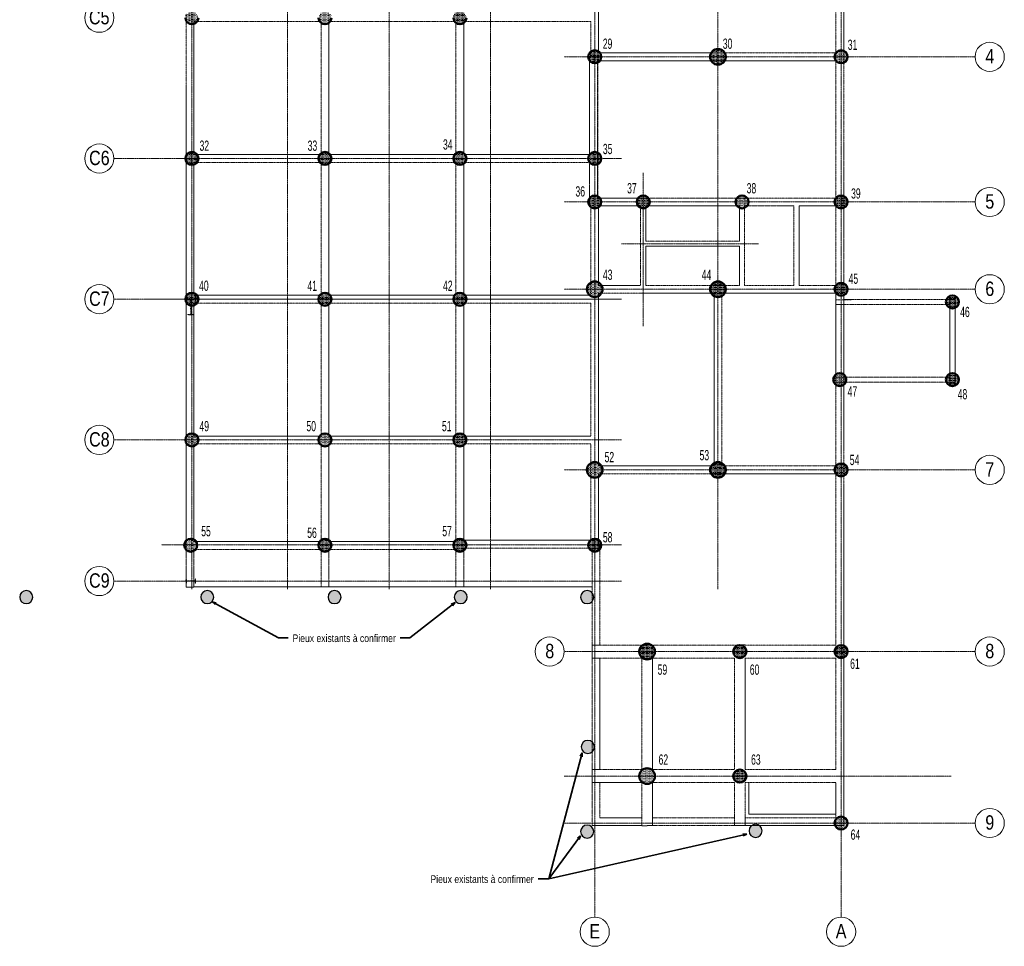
# Model space of a CAD drawing. Header units: millimetres. Extents: x 8384 to 95751, y -2190 to 79170.
# Tile 1 of 5: x 8384 to 46148, y 21719 to 57275. Entities that reach past the tile are written whole.
import ezdxf

# ---------------------------------------------------------------- set-up
doc = ezdxf.new("R2010")
doc.units = ezdxf.units.MM
doc.linetypes.add('Caché', pattern=[7.14375, 4.7625, -2.38125])
doc.linetypes.add('Ligne de quadrillage', pattern=[11, 1, -1, 8, -1])
for name, color, linetype, lineweight in [('A-ANNO-NOTE', 131, 'Continuous', 15), ('A-FLOR', 192, 'Continuous', 15), ('G-ANNO-TEXT', 231, 'Continuous', 15), ('S-BEAM', 12, 'Continuous', 15), ('S-COLS', 52, 'Continuous', 15), ('S-FNDN', 32, 'Continuous', 20), ('S-GRID', 1, 'Continuous', 15), ('S-GRID-IDEN', 1, 'Continuous', 15)]:
    doc.layers.add(name, color=color, linetype=linetype, lineweight=lineweight)
doc.styles.add('Arial', font='arial.ttf', dxfattribs={"width": 0.8, "height": 550.778443})
doc.styles.add('Arial_1', font='arial.ttf', dxfattribs={"width": 0.6, "height": 393.413174})
doc.styles.add('Arial_2', font='arial.ttf', dxfattribs={"width": 0.8, "height": 295.05988})
pattern_1 = [(0, (869.333, 232.937), (23.813, 47.625), [3.353, -44.272])]

# ---------------------------------------------------------------- blocks, each defined once
blk = doc.blocks.new('IPE-Poutrelles-Poteau - IPE360-V2-PIEUX')
at = {"layer": 'S-COLS', "linetype": 'Caché'}
h = blk.add_hatch(dxfattribs=at)
h.set_pattern_fill('FP_3', color=256, style=0, pattern_type=2)
h.set_pattern_definition([(320, (-46316.86, 14079.72), (-15.9391, -182.18467), [19.05, -209.55]), (265, (-46316.86, 14079.72), (191.0566, 35.2424), [15.24, -167.64]), (10.451, (-46318.2, 14064.53), (175.1167, -146.9425), [16.19, -178.09]), (316.184, (-46266.07, 14079.72), (-42.0433, -271.0789), [28.575, -314.325]), (6.636, (-46269.57, 14057.12), (247.4272, -237.4025), [24.285, -267.135]), (261.184, (-46266.07, 14079.72), (247.4251, -237.4046), [22.86, -251.46]), (291, (-46278.76, 14054.32), (-102.2655, -151.6149), [19.05, -209.55]), (236, (-46278.76, 14054.32), (184.18774, -61.80236), [15.24, -167.64]), (341.451, (-46287.29, 14041.68), (81.92137, -213.41706), [16.19, -178.09]), (307.5, (-46316.865, 14079.715), (84.55508, -3.08832), [3.353, -162.255, 3.353, -166.827, -168.275]), (307.5, (-46316.865, 14079.715), (84.55508, -3.08832), [-335.788, 3.353, -164.922]), (277.5, (-46316.865, 14079.715), (100.18075, -66.81944), [3.353, -93.675, 3.353, -158.445, -64.135]), (277.5, (-46316.865, 14079.715), (100.18075, -66.81944), [-258.826, 3.353, -60.782]), (237.5, (-46316.865, 14136.36), (-5.72891, -135.59049), [3.353, -60.147, 3.353, -194.767, -262.89]), (237.5, (-46316.865, 14136.36), (-5.72891, -135.59049), [-261.62, 3.353, -259.537]), (227.5, (-46316.86, 14161.76), (25.42676, -148.1289), [3.353, -79.197, 3.353, -128.219, -186.69]), (227.5, (-46316.86, 14161.76), (25.42676, -148.1289), [-214.122, 3.353, -183.337])])
edge = h.paths.add_edge_path(flags=0)
edge.add_line((85, 180), (85, 167.3))
edge.add_line((85, 167.3), (22, 167.3))
edge.add_arc((22, 149.3), 18, 90, 180)
edge.add_line((4, 149.3), (4, -149.3))
edge.add_arc((22, -149.3), 18, 180, 270)
edge.add_line((22, -167.3), (85, -167.3))
edge.add_line((85, -167.3), (85, -180))
edge.add_line((85, -180), (-85, -180))
edge.add_line((-85, -180), (-85, -167.3))
edge.add_line((-85, -167.3), (-22, -167.3))
edge.add_arc((-22, -149.3), 18, 270, 360)
edge.add_line((-4, -149.3), (-4, 149.3))
edge.add_arc((-22, 149.3), 18, 0, 90)
edge.add_line((-22, 167.3), (-85, 167.3))
edge.add_line((-85, 167.3), (-85, 180))
edge.add_line((-85, 180), (85, 180))
at = {"layer": 'S-COLS', "linetype": 'Caché', "lineweight": 9}
for p, q in [((-85, 167.3), (-85, 180)), ((-85, 180), (85, 180)), ((-85, 180), (-85, 180)), ((-85, 180), (85, 180)), ((-85, 167.3), (-85, 180)), ((-22, 167.3), (-85, 167.3)), ((-85, 167.3), (-85, 167.3)), ((-22, 167.3), (-85, 167.3)), ((-4, -149.3), (-4, 149.3)), ((-4, -149.3), (-4, 149.3)), ((4, 149.3), (4, -149.3)), ((4, 149.3), (4, -149.3)), ((85, 167.3), (22, 167.3)), ((85, 167.3), (22, 167.3)), ((85, 180), (85, 167.3)), ((85, 180), (85, 180)), ((85, 180), (85, 167.3)), ((85, 167.3), (85, 167.3)), ((-85, -180), (-85, -167.3)), ((-85, -167.3), (-22, -167.3)), ((-85, -167.3), (-85, -167.3)), ((-85, -167.3), (-22, -167.3)), ((-85, -180), (-85, -167.3)), ((85, -180), (-85, -180)), ((-85, -180), (-85, -180)), ((85, -180), (-85, -180)), ((22, -167.3), (85, -167.3)), ((22, -167.3), (85, -167.3)), ((85, -167.3), (85, -180)), ((85, -167.3), (85, -167.3)), ((85, -167.3), (85, -180)), ((85, -180), (85, -180))]:
    blk.add_line(p, q, dxfattribs=at)
for centre, start, end in [((-22, 149.3), 0, 90), ((-22, 149.3), 0, 90), ((22, 149.3), 90, 180), ((22, 149.3), 90, 180), ((-22, -149.3), 270, 0), ((-22, -149.3), 270, 0), ((22, -149.3), 180, 270), ((22, -149.3), 180, 270)]:
    blk.add_arc(centre, 18, start, end, dxfattribs=at)
blk = doc.blocks.new('IPE-Poutrelles-Poteau - IPE360-V3-PIEUX')
at = {"layer": 'S-COLS', "linetype": 'Caché'}
h = blk.add_hatch(dxfattribs=at)
h.set_pattern_fill('FP_5', color=256, style=0, pattern_type=2)
h.set_pattern_definition([(140, (35501.83, -14079.72), (15.9391, 182.18467), [19.05, -209.55]), (85, (35501.83, -14079.72), (-191.0566, -35.2424), [15.24, -167.64]), (190.451, (35503.16, -14064.53), (-175.1167, 146.9425), [16.19, -178.09]), (136.184, (35451.03, -14079.72), (42.0433, 271.0789), [28.575, -314.325]), (186.636, (35454.54, -14057.12), (-247.4272, 237.4025), [24.285, -267.135]), (81.184, (35451.03, -14079.72), (-247.4251, 237.4046), [22.86, -251.46]), (111, (35463.73, -14054.32), (102.2655, 151.6149), [19.05, -209.55]), (56, (35463.73, -14054.32), (-184.1877, 61.8024), [15.24, -167.64]), (161.451, (35472.25, -14041.68), (-81.9214, 213.4171), [16.19, -178.09]), (127.5, (35501.83, -14079.715), (-84.55508, 3.08832), [3.353, -162.255, 3.353, -166.827, -168.275]), (127.5, (35501.83, -14079.715), (-84.55508, 3.08832), [-335.788, 3.353, -164.922]), (97.5, (35501.83, -14079.715), (-100.18075, 66.81944), [3.353, -93.675, 3.353, -158.445, -64.135]), (97.5, (35501.83, -14079.715), (-100.18075, 66.81944), [-258.826, 3.353, -60.782]), (57.5, (35501.83, -14136.36), (5.72891, 135.59049), [3.353, -60.147, 3.353, -194.767, -262.89]), (57.5, (35501.83, -14136.36), (5.72891, 135.59049), [-261.62, 3.353, -259.537]), (47.5, (35501.83, -14161.76), (-25.42676, 148.1289), [3.353, -79.197, 3.353, -128.219, -186.69]), (47.5, (35501.83, -14161.76), (-25.42676, 148.1289), [-214.122, 3.353, -183.337])])
edge = h.paths.add_edge_path(flags=0)
edge.add_line((85, 180), (85, 167.3))
edge.add_line((85, 167.3), (22, 167.3))
edge.add_arc((22, 149.3), 18, 90, 180)
edge.add_line((4, 149.3), (4, -149.3))
edge.add_arc((22, -149.3), 18, 180, 270)
edge.add_line((22, -167.3), (85, -167.3))
edge.add_line((85, -167.3), (85, -180))
edge.add_line((85, -180), (-85, -180))
edge.add_line((-85, -180), (-85, -167.3))
edge.add_line((-85, -167.3), (-22, -167.3))
edge.add_arc((-22, -149.3), 18, 270, 360)
edge.add_line((-4, -149.3), (-4, 149.3))
edge.add_arc((-22, 149.3), 18, 0, 90)
edge.add_line((-22, 167.3), (-85, 167.3))
edge.add_line((-85, 167.3), (-85, 180))
edge.add_line((-85, 180), (85, 180))
at = {"layer": 'S-COLS', "linetype": 'Caché', "lineweight": 9}
for p, q in [((-85, 167.3), (-85, 180)), ((-85, 180), (85, 180)), ((-85, 180), (-85, 180)), ((-85, 180), (85, 180)), ((-85, 167.3), (-85, 180)), ((-22, 167.3), (-85, 167.3)), ((-85, 167.3), (-85, 167.3)), ((-22, 167.3), (-85, 167.3)), ((-4, -149.3), (-4, 149.3)), ((-4, -149.3), (-4, 149.3)), ((4, 149.3), (4, -149.3)), ((4, 149.3), (4, -149.3)), ((85, 167.3), (22, 167.3)), ((85, 167.3), (22, 167.3)), ((85, 180), (85, 167.3)), ((85, 180), (85, 180)), ((85, 180), (85, 167.3)), ((85, 167.3), (85, 167.3)), ((-85, -180), (-85, -167.3)), ((-85, -167.3), (-22, -167.3)), ((-85, -167.3), (-85, -167.3)), ((-85, -167.3), (-22, -167.3)), ((-85, -180), (-85, -167.3)), ((85, -180), (-85, -180)), ((-85, -180), (-85, -180)), ((85, -180), (-85, -180)), ((22, -167.3), (85, -167.3)), ((22, -167.3), (85, -167.3)), ((85, -167.3), (85, -180)), ((85, -167.3), (85, -167.3)), ((85, -167.3), (85, -180)), ((85, -180), (85, -180))]:
    blk.add_line(p, q, dxfattribs=at)
for centre, start, end in [((-22, 149.3), 0, 90), ((-22, 149.3), 0, 90), ((22, 149.3), 90, 180), ((22, 149.3), 90, 180), ((-22, -149.3), 270, 0), ((-22, -149.3), 270, 0), ((22, -149.3), 180, 270), ((22, -149.3), 180, 270)]:
    blk.add_arc(centre, 18, start, end, dxfattribs=at)
blk = doc.blocks.new('IPE-Poutrelles-Poteau - IPE600-V5-PIEUX')
at = {"layer": 'S-COLS', "linetype": 'Caché'}
h = blk.add_hatch(dxfattribs=at)
h.set_pattern_fill('FP_8', color=256, style=0, pattern_type=2)
h.set_pattern_definition([(50, (-14079.72, -46012.86), (182.18467, -15.9391), [19.05, -209.55]), (355, (-14079.72, -46012.86), (-35.2424, 191.0566), [15.24, -167.64]), (100.451, (-14064.53, -46014.2), (146.9425, 175.1167), [16.19, -178.09]), (46.184, (-14079.72, -45962.07), (271.0789, -42.0433), [28.575, -314.325]), (96.636, (-14057.12, -45965.57), (237.4025, 247.4272), [24.285, -267.135]), (351.184, (-14079.72, -45962.07), (237.4046, 247.4251), [22.86, -251.46]), (21, (-14054.32, -45974.76), (151.6149, -102.2655), [19.05, -209.55]), (326, (-14054.32, -45974.76), (61.80236, 184.18774), [15.24, -167.64]), (71.451, (-14041.68, -45983.29), (213.41706, 81.92137), [16.19, -178.09]), (37.5, (-14079.715, -46012.865), (3.08832, 84.55508), [3.353, -162.255, 3.353, -166.827, -168.275]), (37.5, (-14079.715, -46012.865), (3.08832, 84.55508), [-335.788, 3.353, -164.922]), (7.5, (-14079.715, -46012.865), (66.81944, 100.18075), [3.353, -93.675, 3.353, -158.445, -64.135]), (7.5, (-14079.715, -46012.865), (66.81944, 100.18075), [-258.826, 3.353, -60.782]), (327.5, (-14136.36, -46012.865), (135.59049, -5.72891), [3.353, -60.147, 3.353, -194.767, -262.89]), (327.5, (-14136.36, -46012.865), (135.59049, -5.72891), [-261.62, 3.353, -259.537]), (317.5, (-14161.76, -46012.86), (148.1289, 25.42676), [3.353, -79.197, 3.353, -128.219, -186.69]), (317.5, (-14161.76, -46012.86), (148.1289, 25.42676), [-214.122, 3.353, -183.337])])
edge = h.paths.add_edge_path(flags=0)
edge.add_line((110, 300), (110, 281))
edge.add_line((110, 281), (30, 281))
edge.add_arc((30, 257), 24, 90, 180)
edge.add_line((6, 257), (6, -257))
edge.add_arc((30, -257), 24, 180, 270)
edge.add_line((30, -281), (110, -281))
edge.add_line((110, -281), (110, -300))
edge.add_line((110, -300), (-110, -300))
edge.add_line((-110, -300), (-110, -281))
edge.add_line((-110, -281), (-30, -281))
edge.add_arc((-30, -257), 24, 270, 360)
edge.add_line((-6, -257), (-6, 257))
edge.add_arc((-30, 257), 24, 0, 90)
edge.add_line((-30, 281), (-110, 281))
edge.add_line((-110, 281), (-110, 300))
edge.add_line((-110, 300), (110, 300))
at = {"layer": 'S-COLS', "linetype": 'Caché', "lineweight": 9}
for p, q in [((-110, 281), (-110, 300)), ((-110, 300), (110, 300)), ((-110, 300), (-110, 300)), ((-110, 300), (110, 300)), ((-110, 281), (-110, 300)), ((-30, 281), (-110, 281)), ((-110, 281), (-110, 281)), ((-30, 281), (-110, 281)), ((-6, -257), (-6, 257)), ((-6, -257), (-6, 257)), ((6, 257), (6, -257)), ((6, 257), (6, -257)), ((110, 281), (30, 281)), ((110, 281), (30, 281)), ((110, 300), (110, 281)), ((110, 300), (110, 300)), ((110, 300), (110, 281)), ((110, 281), (110, 281)), ((-110, -300), (-110, -281)), ((-110, -281), (-30, -281)), ((-110, -281), (-110, -281)), ((-110, -281), (-30, -281)), ((-110, -300), (-110, -281)), ((110, -300), (-110, -300)), ((-110, -300), (-110, -300)), ((110, -300), (-110, -300)), ((30, -281), (110, -281)), ((30, -281), (110, -281)), ((110, -281), (110, -300)), ((110, -281), (110, -281)), ((110, -281), (110, -300)), ((110, -300), (110, -300))]:
    blk.add_line(p, q, dxfattribs=at)
for centre, start, end in [((-30, 257), 0, 90), ((-30, 257), 0, 90), ((30, 257), 90, 180), ((30, 257), 90, 180), ((-30, -257), 270, 0), ((-30, -257), 270, 0), ((30, -257), 180, 270), ((30, -257), 180, 270)]:
    blk.add_arc(centre, 24, start, end, dxfattribs=at)
blk = doc.blocks.new('14_03_N805-APD-Maquette existant_rvt-1-PIEUX')
at = {"layer": 'S-FNDN', "lineweight": 15}
h = blk.add_hatch(color=8, dxfattribs=at)
edge = h.paths.add_edge_path(flags=0)
edge.add_arc((8634, 35120), 250, 0, 180)
edge.add_arc((8634, 35120), 250, 180, 360)
h = blk.add_hatch(color=8, dxfattribs=at)
edge = h.paths.add_edge_path(flags=0)
edge.add_arc((15579, 35120), 250, 0, 180)
edge.add_arc((15579, 35120), 250, 180, 360)
h = blk.add_hatch(color=8, dxfattribs=at)
edge = h.paths.add_edge_path(flags=0)
edge.add_arc((20459, 35120), 250, 0, 180)
edge.add_arc((20459, 35120), 250, 180, 360)
h = blk.add_hatch(color=8, dxfattribs=at)
edge = h.paths.add_edge_path(flags=0)
edge.add_arc((25299, 35120), 250, 0, 180)
edge.add_arc((25299, 35120), 250, 180, 360)
h = blk.add_hatch(color=8, dxfattribs=at)
edge = h.paths.add_edge_path(flags=0)
edge.add_arc((30149, 35120), 250, 0, 180)
edge.add_arc((30149, 35120), 250, 180, 360)
h = blk.add_hatch(color=8, dxfattribs=at)
edge = h.paths.add_edge_path(flags=0)
edge.add_arc((30174, 29370), 250, 0, 180)
edge.add_arc((30174, 29370), 250, 180, 360)
h = blk.add_hatch(color=8, dxfattribs=at)
edge = h.paths.add_edge_path(flags=0)
edge.add_arc((30149, 26120), 250, 0, 180)
edge.add_arc((30149, 26120), 250, 180, 360)
h = blk.add_hatch(color=8, dxfattribs=at)
edge = h.paths.add_edge_path(flags=0)
edge.add_arc((36609, 26150), 250, 0, 180)
edge.add_arc((36609, 26150), 250, 180, 360)
at = {"layer": 'S-FNDN', "color": 55, "lineweight": 25}
for centre, start, end in [((8634, 35120), 0, 180), ((15579, 35120), 0, 180), ((20459, 35120), 0, 180), ((25299, 35120), 0, 180), ((30149, 35120), 0, 180), ((8634, 35120), 180, 360), ((15579, 35120), 180, 360), ((20459, 35120), 180, 0), ((25299, 35120), 180, 0), ((30149, 35120), 180, 0), ((30174, 29370), 0, 180), ((30174, 29370), 180, 0), ((30149, 26120), 0, 180), ((30149, 26120), 180, 0), ((36609, 26150), 0, 180), ((36609, 26150), 180, 0)]:
    blk.add_arc(centre, 250, start, end, dxfattribs=at)
blk = doc.blocks.new('Quadrillage - M_Extrémité de la ligne de quadrillage - Cercle Arest-424986-PIEUX')
at = {"layer": 'S-GRID-IDEN'}
blk.add_circle((0, 0), 5.6, dxfattribs=at)

msp = doc.modelspace()

# ---------------------------------------------------------------- hatches: boundary and pattern name
at = {"layer": 'S-FNDN', "lineweight": 15}
h = msp.add_hatch(dxfattribs=at)
h.set_pattern_fill('FP_14', color=256, style=0, pattern_type=2)
h.set_pattern_definition(pattern_1)
edge = h.paths.add_edge_path(flags=0)
edge.add_arc((14989, 57350), 250, 0, 180)
edge.add_arc((14989, 57350), 250, 180, 360)
h = msp.add_hatch(dxfattribs=at)
h.set_pattern_fill('FP_14', color=256, style=0, pattern_type=2)
h.set_pattern_definition(pattern_1)
edge = h.paths.add_edge_path(flags=0)
edge.add_arc((20092, 57350), 250, 0, 180)
edge.add_arc((20092, 57350), 250, 180, 360)
h = msp.add_hatch(dxfattribs=at)
h.set_pattern_fill('FP_14', color=256, style=0, pattern_type=2)
h.set_pattern_definition(pattern_1)
edge = h.paths.add_edge_path(flags=0)
edge.add_arc((25266, 57350), 250, 0, 180)
edge.add_arc((25266, 57350), 250, 180, 360)
h = msp.add_hatch(dxfattribs=at)
h.set_pattern_fill('FP_14', color=256, style=0, pattern_type=2)
h.set_pattern_definition(pattern_1)
edge = h.paths.add_edge_path(flags=0)
edge.add_arc((30439, 55850), 250, 0, 180)
edge.add_arc((30439, 55850), 250, 180, 360)
h = msp.add_hatch(dxfattribs=at)
h.set_pattern_fill('FP_14', color=256, style=0, pattern_type=2)
h.set_pattern_definition(pattern_1)
edge = h.paths.add_edge_path(flags=0)
edge.add_arc((35164, 55850), 300, 0, 180)
edge.add_arc((35164, 55850), 300, 180, 360)
h = msp.add_hatch(dxfattribs=at)
h.set_pattern_fill('FP_14', color=256, style=0, pattern_type=2)
h.set_pattern_definition(pattern_1)
edge = h.paths.add_edge_path(flags=0)
edge.add_arc((39889, 55850), 250, 0, 180)
edge.add_arc((39889, 55850), 250, 180, 360)
h = msp.add_hatch(dxfattribs=at)
h.set_pattern_fill('FP_14', color=256, style=0, pattern_type=2)
h.set_pattern_definition(pattern_1)
edge = h.paths.add_edge_path(flags=0)
edge.add_arc((14989, 51950), 250, 0, 180)
edge.add_arc((14989, 51950), 250, 180, 360)
h = msp.add_hatch(dxfattribs=at)
h.set_pattern_fill('FP_14', color=256, style=0, pattern_type=2)
h.set_pattern_definition(pattern_1)
edge = h.paths.add_edge_path(flags=0)
edge.add_arc((20092, 51950), 250, 0, 180)
edge.add_arc((20092, 51950), 250, 180, 360)
h = msp.add_hatch(dxfattribs=at)
h.set_pattern_fill('FP_14', color=256, style=0, pattern_type=2)
h.set_pattern_definition(pattern_1)
edge = h.paths.add_edge_path(flags=0)
edge.add_arc((25266, 51950), 250, 0, 180)
edge.add_arc((25266, 51950), 250, 180, 360)
h = msp.add_hatch(dxfattribs=at)
h.set_pattern_fill('FP_14', color=256, style=0, pattern_type=2)
h.set_pattern_definition(pattern_1)
edge = h.paths.add_edge_path(flags=0)
edge.add_arc((30439, 51950), 250, 0, 180)
edge.add_arc((30439, 51950), 250, 180, 360)
h = msp.add_hatch(dxfattribs=at)
h.set_pattern_fill('FP_14', color=256, style=0, pattern_type=2)
h.set_pattern_definition(pattern_1)
edge = h.paths.add_edge_path(flags=0)
edge.add_arc((30439, 50280), 250, 0, 180)
edge.add_arc((30439, 50280), 250, 180, 360)
h = msp.add_hatch(dxfattribs=at)
h.set_pattern_fill('FP_14', color=256, style=0, pattern_type=2)
h.set_pattern_definition(pattern_1)
edge = h.paths.add_edge_path(flags=0)
edge.add_arc((32299, 50280), 250, 0, 180)
edge.add_arc((32299, 50280), 250, 180, 360)
h = msp.add_hatch(dxfattribs=at)
h.set_pattern_fill('FP_14', color=256, style=0, pattern_type=2)
h.set_pattern_definition(pattern_1)
edge = h.paths.add_edge_path(flags=0)
edge.add_arc((36089, 50280), 250, 0, 180)
edge.add_arc((36089, 50280), 250, 180, 360)
h = msp.add_hatch(dxfattribs=at)
h.set_pattern_fill('FP_14', color=256, style=0, pattern_type=2)
h.set_pattern_definition(pattern_1)
edge = h.paths.add_edge_path(flags=0)
edge.add_arc((39889, 50280), 250, 0, 180)
edge.add_arc((39889, 50280), 250, 180, 360)
h = msp.add_hatch(dxfattribs=at)
h.set_pattern_fill('FP_14', color=256, style=0, pattern_type=2)
h.set_pattern_definition(pattern_1)
edge = h.paths.add_edge_path(flags=0)
edge.add_arc((30439, 46930), 300, 0, 180)
edge.add_arc((30439, 46930), 300, 180, 360)
h = msp.add_hatch(dxfattribs=at)
h.set_pattern_fill('FP_14', color=256, style=0, pattern_type=2)
h.set_pattern_definition(pattern_1)
edge = h.paths.add_edge_path(flags=0)
edge.add_arc((35164, 46930), 300, 0, 180)
edge.add_arc((35164, 46930), 300, 180, 360)
h = msp.add_hatch(dxfattribs=at)
h.set_pattern_fill('FP_14', color=256, style=0, pattern_type=2)
h.set_pattern_definition(pattern_1)
edge = h.paths.add_edge_path(flags=0)
edge.add_arc((39889, 46930), 250, 0, 180)
edge.add_arc((39889, 46930), 250, 180, 360)
h = msp.add_hatch(dxfattribs=at)
h.set_pattern_fill('FP_14', color=256, style=0, pattern_type=2)
h.set_pattern_definition(pattern_1)
edge = h.paths.add_edge_path(flags=0)
edge.add_arc((14989, 46550), 250, 0, 180)
edge.add_arc((14989, 46550), 250, 180, 360)
h = msp.add_hatch(dxfattribs=at)
h.set_pattern_fill('FP_14', color=256, style=0, pattern_type=2)
h.set_pattern_definition(pattern_1)
edge = h.paths.add_edge_path(flags=0)
edge.add_arc((20092, 46550), 250, 0, 180)
edge.add_arc((20092, 46550), 250, 180, 360)
h = msp.add_hatch(dxfattribs=at)
h.set_pattern_fill('FP_14', color=256, style=0, pattern_type=2)
h.set_pattern_definition(pattern_1)
edge = h.paths.add_edge_path(flags=0)
edge.add_arc((25266, 46550), 250, 0, 180)
edge.add_arc((25266, 46550), 250, 180, 360)
h = msp.add_hatch(dxfattribs=at)
h.set_pattern_fill('FP_14', color=256, style=0, pattern_type=2)
h.set_pattern_definition(pattern_1)
edge = h.paths.add_edge_path(flags=0)
edge.add_arc((44159, 46443), 250, 0, 180)
edge.add_arc((44159, 46443), 250, 180, 360)
h = msp.add_hatch(dxfattribs=at)
h.set_pattern_fill('FP_14', color=256, style=0, pattern_type=2)
h.set_pattern_definition(pattern_1)
edge = h.paths.add_edge_path(flags=0)
edge.add_arc((39839, 43463), 250, 0, 180)
edge.add_arc((39839, 43463), 250, 180, 360)
h = msp.add_hatch(dxfattribs=at)
h.set_pattern_fill('FP_14', color=256, style=0, pattern_type=2)
h.set_pattern_definition(pattern_1)
edge = h.paths.add_edge_path(flags=0)
edge.add_arc((44159, 43463), 250, 0, 180)
edge.add_arc((44159, 43463), 250, 180, 360)
h = msp.add_hatch(dxfattribs=at)
h.set_pattern_fill('FP_14', color=256, style=0, pattern_type=2)
h.set_pattern_definition(pattern_1)
edge = h.paths.add_edge_path(flags=0)
edge.add_arc((14989, 41150), 250, 0, 180)
edge.add_arc((14989, 41150), 250, 180, 360)
h = msp.add_hatch(dxfattribs=at)
h.set_pattern_fill('FP_14', color=256, style=0, pattern_type=2)
h.set_pattern_definition(pattern_1)
edge = h.paths.add_edge_path(flags=0)
edge.add_arc((20092, 41150), 250, 0, 180)
edge.add_arc((20092, 41150), 250, 180, 360)
h = msp.add_hatch(dxfattribs=at)
h.set_pattern_fill('FP_14', color=256, style=0, pattern_type=2)
h.set_pattern_definition(pattern_1)
edge = h.paths.add_edge_path(flags=0)
edge.add_arc((25266, 41150), 250, 0, 180)
edge.add_arc((25266, 41150), 250, 180, 360)
h = msp.add_hatch(dxfattribs=at)
h.set_pattern_fill('FP_14', color=256, style=0, pattern_type=2)
h.set_pattern_definition(pattern_1)
edge = h.paths.add_edge_path(flags=0)
edge.add_arc((30439, 40000), 300, 0, 180)
edge.add_arc((30439, 40000), 300, 180, 360)
h = msp.add_hatch(dxfattribs=at)
h.set_pattern_fill('FP_14', color=256, style=0, pattern_type=2)
h.set_pattern_definition(pattern_1)
edge = h.paths.add_edge_path(flags=0)
edge.add_arc((35164, 40000), 300, 0, 180)
edge.add_arc((35164, 40000), 300, 180, 360)
h = msp.add_hatch(dxfattribs=at)
h.set_pattern_fill('FP_14', color=256, style=0, pattern_type=2)
h.set_pattern_definition(pattern_1)
edge = h.paths.add_edge_path(flags=0)
edge.add_arc((39889, 40000), 250, 0, 180)
edge.add_arc((39889, 40000), 250, 180, 360)
h = msp.add_hatch(dxfattribs=at)
h.set_pattern_fill('FP_14', color=256, style=0, pattern_type=2)
h.set_pattern_definition(pattern_1)
edge = h.paths.add_edge_path(flags=0)
edge.add_arc((14944, 37110), 250, 0, 180)
edge.add_arc((14944, 37110), 250, 180, 360)
h = msp.add_hatch(dxfattribs=at)
h.set_pattern_fill('FP_14', color=256, style=0, pattern_type=2)
h.set_pattern_definition(pattern_1)
edge = h.paths.add_edge_path(flags=0)
edge.add_arc((20092, 37110), 250, 0, 180)
edge.add_arc((20092, 37110), 250, 180, 360)
h = msp.add_hatch(dxfattribs=at)
h.set_pattern_fill('FP_14', color=256, style=0, pattern_type=2)
h.set_pattern_definition(pattern_1)
edge = h.paths.add_edge_path(flags=0)
edge.add_arc((25266, 37110), 250, 0, 180)
edge.add_arc((25266, 37110), 250, 180, 360)
h = msp.add_hatch(dxfattribs=at)
h.set_pattern_fill('FP_14', color=256, style=0, pattern_type=2)
h.set_pattern_definition(pattern_1)
edge = h.paths.add_edge_path(flags=0)
edge.add_arc((30439, 37110), 250, 0, 180)
edge.add_arc((30439, 37110), 250, 180, 360)
h = msp.add_hatch(dxfattribs=at)
h.set_pattern_fill('FP_14', color=256, style=0, pattern_type=2)
h.set_pattern_definition(pattern_1)
edge = h.paths.add_edge_path(flags=0)
edge.add_arc((32449, 33030), 300, 0, 180)
edge.add_arc((32449, 33030), 300, 180, 360)
h = msp.add_hatch(dxfattribs=at)
h.set_pattern_fill('FP_14', color=256, style=0, pattern_type=2)
h.set_pattern_definition(pattern_1)
edge = h.paths.add_edge_path(flags=0)
edge.add_arc((36004, 33030), 250, 0, 180)
edge.add_arc((36004, 33030), 250, 180, 360)
h = msp.add_hatch(dxfattribs=at)
h.set_pattern_fill('FP_14', color=256, style=0, pattern_type=2)
h.set_pattern_definition(pattern_1)
edge = h.paths.add_edge_path(flags=0)
edge.add_arc((39889, 33030), 250, 0, 180)
edge.add_arc((39889, 33030), 250, 180, 360)
h = msp.add_hatch(dxfattribs=at)
h.set_pattern_fill('FP_14', color=256, style=0, pattern_type=2)
h.set_pattern_definition(pattern_1)
edge = h.paths.add_edge_path(flags=0)
edge.add_arc((32449, 28250), 300, 0, 180)
edge.add_arc((32449, 28250), 300, 180, 360)
h = msp.add_hatch(dxfattribs=at)
h.set_pattern_fill('FP_14', color=256, style=0, pattern_type=2)
h.set_pattern_definition(pattern_1)
edge = h.paths.add_edge_path(flags=0)
edge.add_arc((36004, 28250), 250, 0, 180)
edge.add_arc((36004, 28250), 250, 180, 360)
h = msp.add_hatch(dxfattribs=at)
h.set_pattern_fill('FP_14', color=256, style=0, pattern_type=2)
h.set_pattern_definition(pattern_1)
edge = h.paths.add_edge_path(flags=0)
edge.add_arc((39889, 26450), 250, 0, 180)
edge.add_arc((39889, 26450), 250, 180, 360)

# ---------------------------------------------------------------- linework, layer by layer
at = {"layer": 'A-FLOR', "linetype": 'Caché', "lineweight": 9}
for p, q in [((30589, 56000), (30589, 60900)), ((15069, 52100), (15069, 57200)), ((15069, 57200), (19942, 57200)), ((19942, 57200), (19942, 52100)), ((20242, 52100), (20242, 57200)), ((20242, 57200), (25116, 57200)), ((25116, 57200), (25116, 52100)), ((25416, 52100), (25416, 57200)), ((25416, 57200), (30289, 57200)), ((30289, 57200), (30289, 55850)), ((39689, 56000), (30589, 56000)), ((30559, 50430), (30559, 55700)), ((30559, 55700), (39689, 55700)), ((30559, 55700), (30559, 50430)), ((19942, 52100), (15069, 52100)), ((15069, 46700), (15069, 51800)), ((15069, 51800), (19942, 51800)), ((19942, 51797), (19942, 46700)), ((25116, 52100), (20242, 52100)), ((20242, 46700), (20242, 51800)), ((20242, 51800), (25116, 51800)), ((25116, 51800), (25116, 46700)), ((30239, 52100), (25416, 52100)), ((25416, 46700), (25416, 51800)), ((25416, 51800), (30239, 51800)), ((39689, 50430), (30559, 50430)), ((30289, 50130), (30289, 47080)), ((30589, 47080), (30589, 50130)), ((30589, 50130), (32199, 50130)), ((32199, 50130), (32199, 47080)), ((32399, 48780), (32399, 50130)), ((32399, 50130), (35989, 50130)), ((35989, 50130), (35989, 48780)), ((36189, 47080), (36189, 50130)), ((36189, 50130), (38079, 50130)), ((38279, 50130), (39689, 50130)), ((35989, 48780), (32399, 48780)), ((32399, 47080), (32399, 48580)), ((32399, 48580), (35989, 48580)), ((35989, 48580), (35989, 47080)), ((30289, 46930), (30289, 46700)), ((32199, 47080), (30589, 47080)), ((35989, 47080), (32399, 47080)), ((38079, 47080), (36189, 47080)), ((39689, 47080), (38279, 47080)), ((19942, 46700), (15069, 46700)), ((25116, 46700), (20242, 46700)), ((30289, 46700), (25416, 46700)), ((30589, 46780), (35014, 46780)), ((30589, 40150), (30589, 46780)), ((35014, 46780), (35014, 40150)), ((35314, 40150), (35314, 46780)), ((35314, 46780), (39689, 46780)), ((15069, 41300), (15069, 46400)), ((15069, 46400), (19942, 46400)), ((19942, 46400), (19942, 41300)), ((20242, 41300), (20242, 46400)), ((20242, 46400), (25116, 46400)), ((25116, 46400), (25116, 41300)), ((25416, 41300), (25416, 46400)), ((25416, 46400), (30289, 46400)), ((30289, 46400), (30289, 41300)), ((39989, 43563), (39989, 46343)), ((39989, 46343), (44059, 46343)), ((39989, 46343), (39989, 43563)), ((44059, 46343), (44059, 43563)), ((44059, 43563), (39989, 43563)), ((19942, 41300), (15069, 41300)), ((25116, 41300), (20242, 41300)), ((30289, 41300), (25416, 41300)), ((15069, 41000), (19942, 41000)), ((15069, 37250), (15069, 41000)), ((19942, 41000), (19942, 37250)), ((20242, 37250), (20242, 41000)), ((20242, 41000), (25116, 41000)), ((25116, 41000), (25116, 37300)), ((25416, 37300), (25416, 41000)), ((25416, 41000), (30289, 41000)), ((30289, 41000), (30289, 40150)), ((35014, 40150), (30589, 40150)), ((39689, 40150), (35314, 40150)), ((30289, 40000), (30289, 37300)), ((30589, 37150), (30589, 39850)), ((30589, 39850), (39689, 39850)), ((39689, 39850), (39689, 33280)), ((19942, 37250), (15069, 37250)), ((25114, 37250), (20242, 37250)), ((30289, 37300), (25416, 37300)), ((15069, 35510), (15069, 36950)), ((15069, 36950), (19942, 36950)), ((19942, 36950), (19942, 35510)), ((20242, 35510), (20242, 36950)), ((20242, 36950), (25116, 36950)), ((25116, 36950), (25116, 35510)), ((25416, 35510), (25416, 37000)), ((25416, 37000), (30339, 37000)), ((30339, 37000), (30339, 35510)), ((19942, 35510), (15069, 35510)), ((15069, 35510), (19942, 35510)), ((25116, 35510), (20242, 35510)), ((20242, 35510), (25116, 35510)), ((30339, 35510), (25416, 35510)), ((25416, 35510), (30339, 35510)), ((32449, 33280), (30639, 33280)), ((35964, 33280), (32649, 33280)), ((39689, 33280), (36204, 33280)), ((30639, 28500), (30639, 32780)), ((32249, 32780), (32249, 28500)), ((35804, 32780), (35804, 28500)), ((36204, 28500), (36204, 32780)), ((32249, 28500), (30639, 28500)), ((35804, 28500), (32649, 28500)), ((39689, 28500), (36204, 28500)), ((30639, 26650), (30639, 28000)), ((30639, 28000), (32249, 28000)), ((32249, 28000), (32249, 26650)), ((32649, 26650), (32649, 28000)), ((32649, 28000), (35804, 28000)), ((35804, 28000), (35804, 26650)), ((36346, 26792), (36346, 28000)), ((36346, 28000), (36346, 26792)), ((32249, 26650), (30639, 26650)), ((35804, 26650), (32649, 26650)), ((39689, 26792), (36346, 26792)), ((36346, 26792), (39689, 26792))]:
    msp.add_line(p, q, dxfattribs=at)
at = {"layer": 'G-ANNO-TEXT', "color": 7, "lineweight": 35}
for p, q in [((15766, 34940), (15917, 34904)), ((15766, 34940), (15879, 34833)), ((15766, 34940), (18306, 33556)), ((25081, 34908), (23351, 33556)), ((25081, 34908), (24938, 34847)), ((25081, 34908), (24987, 34784)), ((18306, 33556), (18682, 33556)), ((23351, 33556), (22976, 33556)), ((29954, 29148), (28678, 24312)), ((29954, 29148), (29877, 29013)), ((29954, 29148), (29955, 28993)), ((36269, 26027), (28678, 24312)), ((29897, 25964), (28678, 24312)), ((29897, 25964), (29776, 25867)), ((29897, 25964), (29840, 25819)), ((36269, 26027), (36114, 26034)), ((36269, 26027), (36132, 25955)), ((28678, 24312), (28265, 24312))]:
    msp.add_line(p, q, dxfattribs=at)
at = {"layer": 'S-BEAM', "color": 31, "linetype": 'Caché', "lineweight": 9}
for p, q in [((30589, 60900), (30589, 56000)), ((39689, 56000), (39689, 60900)), ((39689, 56000), (39689, 60900)), ((39989, 61150), (39989, 55700)), ((39989, 55700), (39989, 61150)), ((14769, 57200), (14769, 57500)), ((14769, 57500), (14769, 57200)), ((14769, 54610), (14769, 57200)), ((14769, 54610), (14769, 57200)), ((15069, 57200), (19942, 57200)), ((15069, 54610), (15069, 57200)), ((19942, 57200), (19942, 52100)), ((20242, 57200), (25116, 57200)), ((20242, 57200), (20242, 52100)), ((25116, 57200), (25116, 52100)), ((25416, 57200), (30289, 57200)), ((25416, 57200), (25416, 52100)), ((30289, 57200), (30289, 55850)), ((35049, 56000), (30589, 56000)), ((39689, 56000), (35049, 56000)), ((30239, 52100), (30239, 55850)), ((30239, 55850), (30239, 52100)), ((30239, 55850), (30289, 55850)), ((30239, 55850), (30289, 55850)), ((35049, 55700), (30539, 55700)), ((30559, 55700), (30539, 55700)), ((30539, 55700), (30539, 50430)), ((30539, 55700), (30539, 53102)), ((39689, 55700), (35049, 55700)), ((39689, 50430), (39689, 55700)), ((39689, 50430), (39689, 55700)), ((39989, 50130), (39989, 55700)), ((14769, 51800), (14769, 54610)), ((14769, 54610), (14769, 51800)), ((15069, 54610), (15069, 52100)), ((30539, 53102), (30539, 52102)), ((39989, 52575), (39989, 51925)), ((14769, 46464), (14769, 51800)), ((14769, 51800), (14769, 46400)), ((15069, 52100), (19942, 52100)), ((15069, 51800), (15069, 46700)), ((15069, 51800), (19942, 51800)), ((19942, 51797), (19942, 51800)), ((19942, 51800), (19942, 51797)), ((19942, 51797), (19942, 46700)), ((19942, 51797), (19942, 51797)), ((19942, 51797), (19942, 51797)), ((20242, 52100), (20242, 52100)), ((20242, 52100), (25116, 52100)), ((20242, 51800), (20242, 46700)), ((20242, 51800), (25116, 51800)), ((25116, 51800), (25116, 46700)), ((25416, 52100), (30239, 52100)), ((25416, 51800), (25416, 46700)), ((25416, 51800), (30239, 51800)), ((30239, 50130), (30239, 51800)), ((30239, 51800), (30239, 50130)), ((30539, 52102), (30539, 51902)), ((30539, 51902), (30539, 50430)), ((39989, 51920), (39989, 50430)), ((30539, 50430), (30559, 50430)), ((32199, 50430), (30539, 50430)), ((35989, 50430), (32199, 50430)), ((39689, 50430), (35989, 50430)), ((39989, 50430), (39989, 50130)), ((30289, 50130), (30239, 50130)), ((30289, 50130), (30239, 50130)), ((30289, 50130), (30289, 47080)), ((32199, 50130), (30589, 50130)), ((30589, 50130), (30589, 47080)), ((32199, 50130), (32199, 47080)), ((32399, 50130), (32399, 48780)), ((35989, 50130), (32399, 50130)), ((35989, 48780), (35989, 50130)), ((36189, 47080), (36189, 50130)), ((38079, 50130), (36189, 50130)), ((38079, 47080), (38079, 50130)), ((38079, 47080), (38079, 50130)), ((39689, 50130), (38279, 50130)), ((38279, 50130), (38279, 47080)), ((38279, 47080), (38279, 50130)), ((39689, 47080), (39689, 50130)), ((39689, 47080), (39689, 50130)), ((39989, 50130), (39989, 50070)), ((39989, 47030), (39989, 50130)), ((39989, 50070), (39989, 49070)), ((35989, 48780), (32399, 48780)), ((39989, 49070), (39989, 47030)), ((32399, 48580), (32399, 47080)), ((35989, 48580), (32399, 48580)), ((35989, 47080), (35989, 48580)), ((30287, 46930), (30287, 47080)), ((30287, 47080), (30289, 47080)), ((30287, 47080), (30289, 47080)), ((30287, 46930), (30287, 47080)), ((30289, 46930), (30287, 46930)), ((30289, 46930), (30287, 46930)), ((30289, 46780), (30289, 46930)), ((30589, 47080), (32179, 47080)), ((32199, 47080), (32179, 47080)), ((35989, 47080), (32399, 47080)), ((38079, 47080), (36189, 47080)), ((39689, 47080), (38279, 47080)), ((39989, 47030), (39989, 42652)), ((39989, 46543), (39989, 47030)), ((14769, 46400), (14769, 46464)), ((15069, 46700), (19942, 46700)), ((20242, 46700), (25116, 46700)), ((25416, 46700), (30289, 46700)), ((30289, 46780), (30289, 46700)), ((30589, 46780), (32179, 46780)), ((30589, 46780), (30589, 40150)), ((35014, 46780), (32179, 46780)), ((35014, 40150), (35014, 46780)), ((39689, 46780), (35314, 46780)), ((35314, 40150), (35314, 46780)), ((39689, 40150), (39689, 46780)), ((39689, 46530), (39689, 46780)), ((39689, 46530), (40289, 46530)), ((39689, 46343), (39689, 46530)), ((40289, 46543), (39989, 46543)), ((39989, 46543), (39989, 46343)), ((39989, 46543), (44059, 46543)), ((40289, 46530), (40289, 46543)), ((40289, 46543), (44059, 46543)), ((44059, 46543), (44259, 46543)), ((44259, 46543), (44059, 46543)), ((44259, 46542), (44059, 46542)), ((44059, 46542), (44259, 46542)), ((44059, 43363), (44059, 46542)), ((44259, 46543), (44259, 43363)), ((44259, 46543), (44259, 46542)), ((44259, 46542), (44259, 43363)), ((14769, 41000), (14769, 46400)), ((14769, 46400), (14769, 41000)), ((15069, 46400), (15069, 41300)), ((15069, 46400), (19942, 46400)), ((19942, 46400), (19942, 41300)), ((20242, 46400), (20242, 41300)), ((20242, 46400), (25116, 46400)), ((25116, 46400), (25116, 41300)), ((25416, 46400), (25416, 41300)), ((25416, 46400), (30289, 46400)), ((30289, 46400), (30289, 41300)), ((39689, 43563), (39689, 46343)), ((39989, 46343), (39689, 46343)), ((39689, 46343), (44059, 46343)), ((39989, 43563), (39989, 46343)), ((44059, 46343), (44059, 43563)), ((39689, 43363), (39689, 43563)), ((39689, 43563), (44059, 43563)), ((39689, 43563), (39989, 43563)), ((39989, 43563), (39989, 43363)), ((39689, 40150), (39689, 43363)), ((39989, 43363), (39689, 43363)), ((39689, 43363), (44059, 43363)), ((39989, 39850), (39989, 43363)), ((44059, 43363), (39989, 43363)), ((44259, 43363), (44059, 43363)), ((44059, 43363), (44259, 43363)), ((44259, 43363), (44059, 43363)), ((44059, 43363), (44259, 43363)), ((44259, 43363), (44259, 43363)), ((39989, 42652), (39989, 40762)), ((15069, 41300), (19942, 41300)), ((20242, 41300), (25116, 41300)), ((25416, 41300), (30289, 41300)), ((14769, 36950), (14769, 41000)), ((14769, 41000), (14769, 36950)), ((15069, 41000), (15069, 37250)), ((15069, 41000), (19942, 41000)), ((19942, 41000), (19942, 37250)), ((20242, 41000), (20242, 37250)), ((20242, 41000), (25116, 41000)), ((25116, 41000), (25116, 37300)), ((25416, 41000), (25416, 37300)), ((25416, 41000), (30289, 41000)), ((30289, 41000), (30289, 40150)), ((39989, 40762), (39989, 39850)), ((30287, 40000), (30287, 40150)), ((30287, 40150), (30289, 40150)), ((30287, 40150), (30289, 40150)), ((30287, 40000), (30287, 40150)), ((30589, 40150), (35014, 40150)), ((39689, 40150), (35314, 40150)), ((30289, 40000), (30287, 40000)), ((30289, 40000), (30287, 40000)), ((30289, 39850), (30289, 40000)), ((30289, 39850), (30289, 37300)), ((30589, 39850), (35014, 39850)), ((30589, 39850), (30589, 37150)), ((39689, 39850), (35014, 39850)), ((39689, 39850), (39689, 33280)), ((39989, 39850), (39989, 33280)), ((39989, 39850), (39989, 39412)), ((39989, 39412), (39989, 38412)), ((39989, 38412), (39989, 33280)), ((15069, 37250), (19942, 37250)), ((20242, 37250), (25114, 37250)), ((25114, 37250), (25114, 37300)), ((25114, 37300), (25116, 37300)), ((25114, 37300), (25116, 37300)), ((25114, 37250), (25114, 37300)), ((25416, 37300), (30289, 37300)), ((30589, 37150), (30591, 37150)), ((30589, 37150), (30591, 37150)), ((30591, 37000), (30591, 37150)), ((30591, 37150), (30639, 37150)), ((30639, 37150), (30591, 37150)), ((30591, 37150), (30591, 37000)), ((30639, 37150), (30639, 33280)), ((30639, 37150), (30639, 33280)), ((14769, 35510), (14769, 36950)), ((14769, 36950), (14769, 35498)), ((15069, 36950), (15069, 35498)), ((15069, 36950), (19942, 36950)), ((19942, 36950), (19942, 35510)), ((20242, 36950), (25116, 36950)), ((20242, 36950), (20242, 35510)), ((25116, 36950), (25116, 35510)), ((25416, 37000), (25416, 36950)), ((25416, 37000), (30591, 37000)), ((25416, 36950), (25416, 35510)), ((30339, 37000), (30339, 33280)), ((30339, 37000), (30591, 37000)), ((14769, 35498), (14769, 35510)), ((15069, 35510), (15069, 35498)), ((19942, 35510), (20242, 35510)), ((20242, 35510), (19942, 35510)), ((25116, 35510), (25416, 35510)), ((25416, 35510), (25116, 35510)), ((14769, 35498), (15069, 35498)), ((15069, 35498), (14769, 35498)), ((30337, 33280), (30339, 33280)), ((30337, 33030), (30337, 33280)), ((32249, 33280), (30337, 33280)), ((30337, 33280), (30337, 33030)), ((30639, 33280), (30339, 33280)), ((32249, 33280), (32449, 33280)), ((32449, 33282), (32649, 33282)), ((32449, 33280), (32449, 33282)), ((32449, 33282), (32649, 33282)), ((32449, 33280), (32449, 33282)), ((32649, 33282), (32649, 33280)), ((32649, 33282), (32649, 33280)), ((35964, 33280), (32649, 33280)), ((35964, 33282), (36204, 33282)), ((35964, 33280), (35964, 33282)), ((35964, 33282), (36204, 33282)), ((35964, 33280), (35964, 33282)), ((36204, 33280), (36204, 33282)), ((36204, 33282), (36204, 33280)), ((39689, 33280), (36204, 33280)), ((39989, 33280), (39989, 33130)), ((39989, 33130), (39989, 33280)), ((30339, 33030), (30337, 33030)), ((30337, 33030), (30339, 33030)), ((30339, 32780), (30339, 33030)), ((30339, 33030), (30339, 32780)), ((39989, 33130), (39989, 26350)), ((39989, 26350), (39989, 33130)), ((32249, 32780), (30339, 32780)), ((30339, 28618), (30339, 32780)), ((30339, 32780), (30339, 28500)), ((30339, 32780), (30639, 32780)), ((32249, 32780), (30639, 32780)), ((30639, 32780), (30639, 28500)), ((32249, 32780), (32249, 28500)), ((35804, 32780), (32649, 32780)), ((35804, 32780), (32649, 32780)), ((32649, 32780), (32649, 28500)), ((32649, 28500), (32649, 32780)), ((35804, 32780), (35804, 28500)), ((39689, 32780), (36204, 32780)), ((39689, 32780), (36204, 32780)), ((36204, 32780), (36204, 28500)), ((39689, 28500), (39689, 32780)), ((39689, 28500), (39689, 32780)), ((30339, 28500), (30339, 28618)), ((30339, 28000), (30339, 28500)), ((32249, 28500), (30339, 28500)), ((30339, 28500), (30339, 28000)), ((30639, 28500), (30339, 28500)), ((35804, 28500), (32649, 28500)), ((39689, 28500), (36204, 28500)), ((32249, 28000), (30339, 28000)), ((30339, 28000), (30639, 28000)), ((30339, 26350), (30339, 28000)), ((30339, 27128), (30339, 28000)), ((30639, 26650), (30639, 28000)), ((32249, 28000), (32249, 26347)), ((35804, 28000), (32649, 28000)), ((32649, 28000), (32649, 26350)), ((35804, 28000), (35804, 26350)), ((39689, 28000), (36204, 28000)), ((36346, 28000), (36204, 28000)), ((36204, 28000), (36204, 26350)), ((36204, 28000), (36204, 26650)), ((39689, 28000), (36346, 28000)), ((39689, 26350), (39689, 28000)), ((39689, 26792), (39689, 28000)), ((30339, 26350), (30339, 27128)), ((30639, 26650), (32249, 26650)), ((32249, 26650), (32249, 26350)), ((32649, 26350), (32649, 26650)), ((32649, 26650), (35804, 26650)), ((35804, 26650), (35804, 26350)), ((36204, 26350), (36204, 26650)), ((36204, 26650), (39689, 26650)), ((36204, 26650), (39689, 26650)), ((39689, 26650), (39689, 26792)), ((39689, 26650), (39689, 26350)), ((30639, 26350), (30339, 26350)), ((30339, 26350), (30539, 26350)), ((30539, 26350), (30639, 26350)), ((32249, 26350), (30639, 26350)), ((30639, 26350), (32249, 26350)), ((32249, 26347), (32249, 26350)), ((32449, 26347), (32249, 26347)), ((32249, 26347), (32449, 26347)), ((32649, 26350), (32449, 26350)), ((32449, 26350), (32449, 26347)), ((32449, 26347), (32449, 26350)), ((32449, 26350), (32649, 26350)), ((35804, 26350), (32649, 26350)), ((32649, 26350), (35804, 26350)), ((36204, 26350), (35804, 26350)), ((35804, 26350), (36204, 26350)), ((39689, 26350), (36204, 26350)), ((36204, 26350), (39689, 26350)), ((39989, 26350), (39689, 26350)), ((39689, 26350), (39789, 26350)), ((39789, 26350), (39989, 26350))]:
    msp.add_line(p, q, dxfattribs=at)
at = {"layer": 'S-FNDN', "lineweight": 50}
for centre, radius, start, end in [((14989, 57350), 250, 180, 360), ((20092, 57350), 250, 180, 0), ((25266, 57350), 250, 180, 0), ((30439, 55850), 250, 0, 180), ((35164, 55850), 300, 0, 180), ((39889, 55850), 250, 0, 180), ((30439, 55850), 250, 180, 0), ((35164, 55850), 300, 180, 0), ((39889, 55850), 250, 180, 0), ((14989, 51950), 250, 0, 180), ((20092, 51950), 250, 0, 180), ((25266, 51950), 250, 0, 180), ((30439, 51950), 250, 0, 180), ((14989, 51950), 250, 180, 360), ((20092, 51950), 250, 180, 0), ((25266, 51950), 250, 180, 0), ((30439, 51950), 250, 180, 0), ((30439, 50280), 250, 0, 180), ((30439, 50280), 250, 180, 0), ((32299, 50280), 250, 0, 180), ((32299, 50280), 250, 180, 0), ((36089, 50280), 250, 0, 180), ((36089, 50280), 250, 180, 0), ((39889, 50280), 250, 0, 180), ((39889, 50280), 250, 180, 0), ((30439, 46930), 300, 0, 180), ((35164, 46930), 300, 0, 180), ((30439, 46930), 300, 180, 0), ((35164, 46930), 300, 180, 0), ((39889, 46930), 250, 0, 180), ((39889, 46930), 250, 180, 0), ((14989, 46550), 250, 0, 180), ((14989, 46550), 250, 180, 360), ((20092, 46550), 250, 0, 180), ((20092, 46550), 250, 180, 0), ((25266, 46550), 250, 0, 180), ((25266, 46550), 250, 180, 0), ((44159, 46443), 250, 0, 180), ((44159, 46443), 250, 180, 0), ((39839, 43463), 250, 0, 180), ((39839, 43463), 250, 180, 0), ((44159, 43463), 250, 0, 180), ((44159, 43463), 250, 180, 0), ((14989, 41150), 250, 0, 180), ((20092, 41150), 250, 0, 180), ((25266, 41150), 250, 0, 180), ((14989, 41150), 250, 180, 360), ((20092, 41150), 250, 180, 0), ((25266, 41150), 250, 180, 0), ((30439, 40000), 300, 0, 180), ((35164, 40000), 300, 0, 180), ((39889, 40000), 250, 0, 180), ((30439, 40000), 300, 180, 0), ((35164, 40000), 300, 180, 0), ((39889, 40000), 250, 180, 0), ((14944, 37110), 250, 0, 180), ((14944, 37110), 250, 180, 360), ((20092, 37110), 250, 0, 180), ((20092, 37110), 250, 180, 0), ((25266, 37110), 250, 0, 180), ((25266, 37110), 250, 180, 0), ((30439, 37110), 250, 0, 180), ((30439, 37110), 250, 180, 0), ((32449, 33030), 300, 0, 180), ((36004, 33030), 250, 0, 180), ((39889, 33030), 250, 0, 180), ((32449, 33030), 300, 180, 0), ((36004, 33030), 250, 180, 0), ((39889, 33030), 250, 180, 0), ((32449, 28250), 300, 0, 180), ((36004, 28250), 250, 0, 180), ((32449, 28250), 300, 180, 0), ((36004, 28250), 250, 180, 0), ((39889, 26450), 250, 0, 180), ((39889, 26450), 250, 180, 0)]:
    msp.add_arc(centre, radius, start, end, dxfattribs=at)
at = {"layer": 'S-GRID', "linetype": 'Ligne de quadrillage'}
for p, q in [((14989, 35427), (14989, 78050)), ((18661, 35427), (18661, 78050)), ((22554, 78050), (22554, 35427)), ((26446, 78050), (26446, 35427)), ((35164, 78050), (35164, 35427)), ((39889, 78050), (39889, 22839)), ((30439, 22839), (30439, 76780)), ((45028, 55850), (29271, 55850)), ((31009, 51950), (11998, 51950)), ((13254, 51950), (31463, 51950)), ((32299, 51394), (32299, 45515)), ((45028, 50280), (29271, 50280)), ((31463, 48680), (36715, 48680)), ((45028, 46930), (29271, 46930)), ((31463, 46550), (11998, 46550)), ((13254, 46550), (31463, 46550)), ((31463, 41150), (11998, 41150)), ((45028, 40000), (29271, 40000)), ((13828, 37130), (31463, 37130)), ((31463, 35735), (11998, 35735)), ((45028, 33030), (29271, 33030)), ((44111, 28250), (29271, 28250)), ((45028, 26450), (29271, 26450))]:
    msp.add_line(p, q, dxfattribs=at)

# ---------------------------------------------------------------- block references
at = {"lineweight": 5}
msp.add_blockref('14_03_N805-APD-Maquette existant_rvt-1-PIEUX', (0, 0), dxfattribs=at)
at = {"layer": 'S-COLS', "linetype": 'Caché', "lineweight": 9}
for name, p, rotation in [('IPE-Poutrelles-Poteau - IPE360-V2-PIEUX', (14949, 46550), 89.99999999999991), ('IPE-Poutrelles-Poteau - IPE360-V3-PIEUX', (14949, 35735), 269.9999999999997)]:
    msp.add_blockref(name, p, dxfattribs=dict(at, rotation=rotation))
msp.add_blockref('IPE-Poutrelles-Poteau - IPE600-V5-PIEUX', (14949, 46246), dxfattribs=at)
at = {"layer": 'S-GRID-IDEN', "xscale": 99.99999999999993, "yscale": 99.99999999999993, "zscale": 99.99999999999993}
for p, rotation in [((11438, 57350), 269.9999999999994), ((45588, 55850), 89.9999999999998), ((11438, 51950), 89.99999999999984), ((45588, 50280), 89.9999999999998), ((45588, 46930), 89.9999999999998), ((11438, 46550), 89.99999999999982), ((11438, 41150), 89.99999999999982), ((45588, 40000), 89.9999999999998), ((11438, 35735), 89.9999999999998), ((28711, 33030), 89.9999999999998), ((45588, 33030), 89.9999999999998), ((45588, 26450), 89.9999999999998), ((39889, 22279), 180)]:
    msp.add_blockref('Quadrillage - M_Extrémité de la ligne de quadrillage - Cercle Arest-424986-PIEUX', p, dxfattribs=dict(at, rotation=rotation))
msp.add_blockref('Quadrillage - M_Extrémité de la ligne de quadrillage - Cercle Arest-424986-PIEUX', (30439, 22279), dxfattribs=at)

# ---------------------------------------------------------------- texts
at = {"layer": 'A-ANNO-NOTE', "char_height": 393.4, "width": 432, "attachment_point": 2, "line_spacing_factor": 0.938532, "style": 'Arial_1'}
for s, insert in [('29', (30931, 56550)), ('30', (35535, 56550)), ('31', (40328, 56510)), ('32', (15464, 52637)), ('33', (19612, 52637)), ('34', (24803, 52684)), ('35', (30935, 52509)), ('37', (31865, 51003)), ('38', (36450, 51003)), ('36', (29883, 50883)), ('39', (40455, 50803)), ('43', (30935, 47685)), ('44', (34726, 47685)), ('40', (15447, 47263)), ('41', (19604, 47263)), ('42', (24803, 47263)), ('45', (40359, 47532)), ('46', (44638, 46257)), ('47', (40322, 43206)), ('48', (44544, 43101)), ('49', (15462, 41875)), ('50', (19565, 41875)), ('51', (24762, 41875)), ('52', (31000, 40689)), ('53', (34643, 40761)), ('54', (40404, 40578)), ('55', (15530, 37846)), ('56', (19595, 37783)), ('57', (24775, 37846)), ('58', (30935, 37612)), ('59', (33036, 32533)), ('60', (36570, 32533)), ('61', (40419, 32759)), ('62', (33071, 29082)), ('63', (36620, 29082)), ('64', (40439, 26201))]:
    msp.add_mtext(s, dxfattribs=dict(at, insert=insert))
at = {"layer": 'G-ANNO-TEXT', "color": 7, "lineweight": 35, "char_height": 295.06, "width": 4665.6, "attachment_point": 2, "line_spacing_factor": 0.938532, "style": 'Arial_2'}
for insert in [(20829, 33688), (26118, 24443)]:
    msp.add_mtext('Pieux existants à confirmer', dxfattribs=dict(at, insert=insert))
at = {"layer": 'S-GRID-IDEN', "lineweight": 40, "attachment_point": 2, "line_spacing_factor": 0.938532, "style": 'Arial'}
for s, insert, char_height, width in [('C5', (11435, 57647), 550.8, 927.34), ('4', (45591, 56146), 551, 403.19), ('C6', (11440, 52246), 550.8, 927.34), ('5', (45591, 50576), 551, 403.19), ('6', (45591, 47226), 551, 403.19), ('C7', (11440, 46846), 550.8, 927.34), ('C8', (11440, 41446), 550.8, 927.34), ('7', (45591, 40296), 551, 403.19), ('C9', (11440, 36031), 550.8, 927.34), ('8', (28714, 33326), 551, 403.19), ('8', (45591, 33326), 551, 403.19), ('9', (45591, 26746), 551, 403.19), ('E', (30439, 22573), 551, 483.83), ('A', (39889, 22578), 551, 483.83)]:
    msp.add_mtext(s, dxfattribs=dict(at, insert=insert, char_height=char_height, width=width))

doc.saveas('drawing.dxf')
